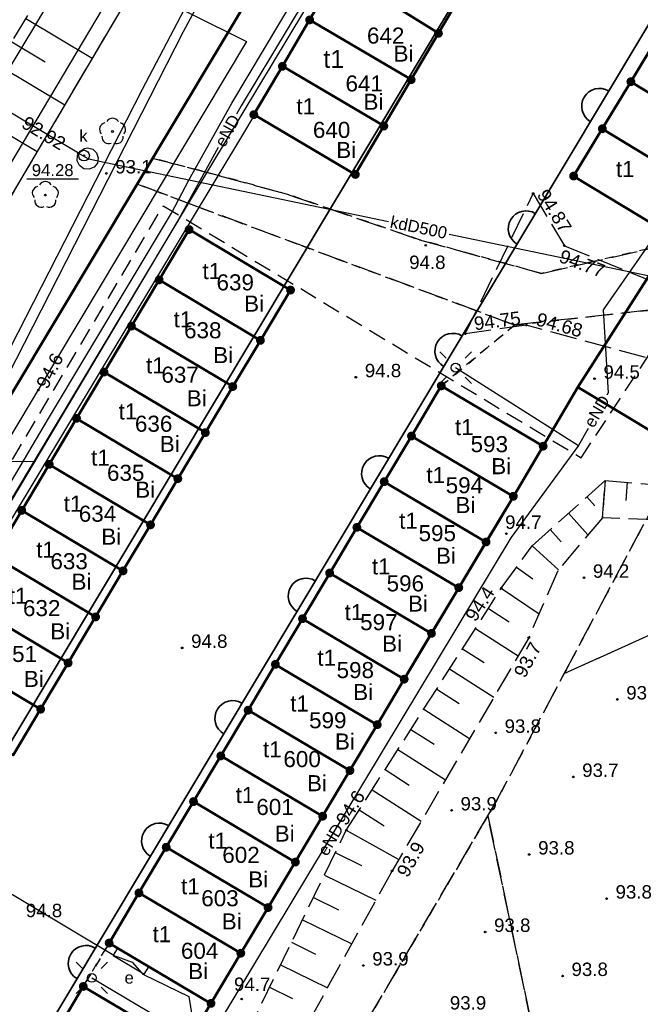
# Model space of a CAD drawing. Extents: x 7487549 to 7487844, y 5781020 to 5781260.
# Tile 9 of 13: x 7487652 to 7487686, y 5781170 to 5781225. Entities that reach past the tile are written whole.
import ezdxf

# ---------------------------------------------------------------- set-up
doc = ezdxf.new("R2010")
doc.units = 0
doc.header["$MEASUREMENT"] = 0
for name, pattern in [('4001', [0]), ('4002', [2, 1, -1]), ('4003', [3, 2, -1]), ('4004', [4, 3, -1]), ('4010', [5, 3, -2]), ('4216', [0]), ('4511', [4, 3, -1]), ('4721', [0]), ('4751', [0]), ('4761', [0]), ('4764', [3, 2, -1])]:
    doc.linetypes.add(name, pattern=pattern)
doc.layers.get('0').update_dxf_attribs({"linetype": 'CONTINUOUS'})
doc.layers.add('! strefy mpzp', color=150, linetype='CONTINUOUS', lineweight=50)
for name, color, linetype in [('1246', 7, 'CONTINUOUS'), ('1361', 7, 'CONTINUOUS'), ('1363', 250, 'CONTINUOUS'), ('1422', 104, 'CONTINUOUS'), ('1723', 14, 'CONTINUOUS'), ('1726', 14, 'CONTINUOUS'), ('1811', 7, 'CONTINUOUS'), ('1812', 7, 'CONTINUOUS'), ('4511', 7, 'CONTINUOUS'), ('4721', 14, 'CONTINUOUS'), ('4751', 40, 'CONTINUOUS'), ('4761', 1, 'CONTINUOUS'), ('4764', 1, 'CONTINUOUS'), ('5214', 130, 'CONTINUOUS'), ('5216', 7, 'CONTINUOUS'), ('5220', 82, 'CONTINUOUS'), ('5230', 104, 'CONTINUOUS'), ('5310', 7, 'CONTINUOUS'), ('5515', 7, 'CONTINUOUS'), ('5722', 14, 'CONTINUOUS'), ('5763', 1, 'CONTINUOUS'), ('5852', 8, 'CONTINUOUS'), ('6216', 7, 'CONTINUOUS'), ('6230', 7, 'CONTINUOUS'), ('6302', 7, 'CONTINUOUS'), ('6720', 7, 'CONTINUOUS'), ('6721', 7, 'CONTINUOUS'), ('6760', 7, 'CONTINUOUS'), ('6761', 7, 'CONTINUOUS'), ('6801', 7, 'CONTINUOUS'), ('6802', 7, 'CONTINUOUS'), ('Nieprzekraczalna linia zabudowy', 7, 'CONTINUOUS')]:
    doc.layers.add(name, color=color, linetype=linetype)
doc.styles.get("Standard").update_dxf_attribs({"font": 'arial.ttf'})
doc.linetypes.add('3117-500', pattern='A,2.5,0,[3,ksztalty.shx,S=1,R=-90,X=0,Y=0],2.5', length=5)

# ---------------------------------------------------------------- blocks, each defined once
blk = doc.blocks.new('1363')
at = {"layer": '1363', "color": 250, "linetype": 'Continuous'}
for p, q in [((-1.06, 1.06), (-1.77, 1.77)), ((1.06, 1.06), (1.77, 1.77)), ((-1.06, -1.06), (-1.77, -1.77)), ((1.06, -1.06), (1.77, -1.77))]:
    blk.add_line(p, q, dxfattribs=at)
blk.add_circle((0, 0), 0.5, dxfattribs=at)
blk = doc.blocks.new('1361')
at = {"layer": '1361', "color": 7, "linetype": 'Continuous'}
blk.add_circle((0, 0), 0.5, dxfattribs=at)
blk = doc.blocks.new('1726')
at = {"layer": '1726', "color": 36, "linetype": 'Continuous', "true_color": 0x803300}
blk.add_circle((0, 0), 0.09, dxfattribs=at)
blk = doc.blocks.new('1812')
at = {"layer": '1812', "color": 7, "linetype": 'Continuous'}
blk.add_circle((0, 0), 0.09, dxfattribs=at)
blk = doc.blocks.new('1422')
at = {"layer": '1422', "color": 96, "linetype": 'Continuous', "true_color": 0x008000}
blk.add_circle((0, 0), 0.1, dxfattribs=at)
for centre, start, end in [((0, 0.75), 30.19, 149.77), ((-0.71, 0.23), 102.5, 221.75), ((0.71, 0.23), 318.3, 77.49), ((-0.44, -0.61), 174.33, 293.45), ((0.44, -0.61), 246.24, 5.74)]:
    blk.add_arc(centre, 0.75, start, end, dxfattribs=at)
blk = doc.blocks.new('1246')
at = {"linetype": 'Continuous', "true_color": 0xfeffff}
h = blk.add_hatch(color=7, dxfattribs=at)
h.dxf.hatch_style = 1
h.paths.add_polyline_path([(-0.25, 0, 1), (0.25, 0, 1)])
at = {"linetype": 'Continuous', "lineweight": 0}
h = blk.add_hatch(color=0, dxfattribs=at)
edge = h.paths.add_edge_path()
edge.add_arc((0, 0), 0.045, 0, 360)
blk = doc.blocks.new('1811')
at = {"layer": '1811', "color": 7, "linetype": 'Continuous'}
blk.add_circle((0, 0), 0.09, dxfattribs=at)
blk = doc.blocks.new('*U341')
at = {"layer": 'Nieprzekraczalna linia zabudowy', "color": 150, "lineweight": 35}
blk.add_arc((2.404, 0), 1, 0, 180, dxfattribs=at)
blk = doc.blocks.new('*U342')
at = {"layer": '! strefy mpzp', "color": 0, "linetype": 'ByBlock', "lineweight": -2, "transparency": 16777216, "rotation": 59.06851065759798}
for p in [(7487682.874, 5781217.838), (7487678.762, 5781210.975), (7487674.65, 5781204.113), (7487670.538, 5781197.251), (7487666.426, 5781190.388), (7487662.314, 5781183.526), (7487658.202, 5781176.664), (7487654.09, 5781169.802)]:
    blk.add_blockref('*U341', p, dxfattribs=at)

msp = doc.modelspace()

# ---------------------------------------------------------------- linework, layer by layer
at = {"layer": '! strefy mpzp'}
for points in [[(7487686.301, 5781040.558), (7487683.08, 5781042.41), (7487658.82, 5781056.35), (7487655.97, 5781057.99), (7487652.99, 5781059.7), (7487651.02, 5781060.84), (7487606.7, 5781086.33), (7487596.478, 5781092.208), (7487590.35, 5781095.73), (7487587.4, 5781097.42), (7487667.23, 5781230.64), (7487679.81, 5781251.643)], [(7487756.019, 5781170.121), (7487754.563, 5781177.559), (7487733.658, 5781194.276), (7487719.525, 5781202.977), (7487689.769, 5781200.033), (7487682.886, 5781204.158), (7487688.28, 5781212.584)], [(7487660.88, 5781167.189), (7487662.329, 5781169.619), (7487663.999, 5781172.428), (7487665.529, 5781174.988), (7487667.057, 5781177.539), (7487668.587, 5781180.109), (7487670.116, 5781182.669), (7487671.645, 5781185.239), (7487673.16, 5781187.79), (7487674.69, 5781190.36), (7487676.223, 5781192.918), (7487677.75, 5781195.48), (7487679.282, 5781198.038), (7487680.951, 5781200.848), (7487682.886, 5781204.158)]]:
    msp.add_lwpolyline(points, dxfattribs=at)
at = {"linetype": 'Continuous', "lineweight": 18, "ltscale": 0.5}
msp.add_lwpolyline([(7487647.5, 5781200), (7487650, 5781200), (7487652.5, 5781200)], dxfattribs=at)
at = {"layer": '1723', "color": 36, "linetype": 'Continuous', "true_color": 0x803300}
msp.add_circle((7487655.212, 5781217.134), 0.3, dxfattribs=at)
at = {"layer": '4511', "color": 7, "linetype": '4511', "ltscale": 0.5}
msp.add_lwpolyline([(7487690.545, 5781204.763), (7487680.005, 5781207.635), (7487676.587, 5781207.145), (7487680.394, 5781215.013), (7487682.141, 5781212.084), (7487688.392, 5781209.549)], dxfattribs=at)
at = {"layer": '4721', "color": 36, "linetype": '4721', "true_color": 0x803300}
for points in [[(7487655.412, 5781216.964), (7487654.912, 5781217.26), (7487654.893, 5781217.272), (7487646.183, 5781222.464)], [(7487655.412, 5781216.964), (7487655.981, 5781216.845), (7487672.285, 5781213.442)], [(7487675.673, 5781212.735), (7487688.889, 5781209.977), (7487703.536, 5781213.338)]]:
    msp.add_lwpolyline(points, dxfattribs=at)
at = {"layer": '4751', "color": 30, "linetype": '4751', "true_color": 0xff9100}
for points in [[(7487562.711, 5781072.775), (7487579.318, 5781099.625), (7487588.965, 5781113.316), (7487610.277, 5781148.081), (7487631.831, 5781186.04), (7487651.053, 5781216.604), (7487668.994, 5781246.81), (7487672.033, 5781251.772)], [(7487583.267, 5781083.903), (7487600.972, 5781115.056), (7487614.96, 5781138.247), (7487621.2, 5781148.481), (7487626.874, 5781157.683), (7487634.151, 5781169.722), (7487641.306, 5781181.443), (7487662.373, 5781216.628), (7487673.625, 5781235.315), (7487678.867, 5781244.046), (7487683.31, 5781251.585)], [(7487590.392, 5781095.702), (7487594.927, 5781103.439), (7487604.733, 5781119.482), (7487627.917, 5781158.174), (7487644.366, 5781185.497), (7487664.341, 5781218.674), (7487664.776, 5781219.407)]]:
    msp.add_lwpolyline(points, dxfattribs=at)
at = {"layer": '4761', "color": 1, "linetype": '4761'}
for points in [[(7487585.339, 5781111.651), (7487601.955, 5781139.376), (7487624.317, 5781178.347), (7487624.811, 5781178.377), (7487625.229, 5781178.642), (7487625.39, 5781178.87), (7487625.5, 5781179.352), (7487625.364, 5781179.828), (7487625.285, 5781179.943), (7487637.495, 5781199.739), (7487648.846, 5781218.426), (7487662.086, 5781240.401), (7487668.905, 5781251.823)], [(7487620.889, 5781150.546), (7487623.974, 5781155.568), (7487632.464, 5781169.654), (7487635.52, 5781174.907), (7487636.765, 5781177.356), (7487644.49, 5781192.133), (7487649.045, 5781201.133), (7487660.786, 5781224.084), (7487663.728, 5781229.56), (7487667.704, 5781236.905), (7487675.539, 5781251.714)], [(7487625.651, 5781156.646), (7487628.085, 5781160.65), (7487641.001, 5781181.743), (7487653.229, 5781202.392), (7487660.116, 5781213.909), (7487661.079, 5781215.752), (7487663.495, 5781220.076), (7487667.169, 5781226.215), (7487671.271, 5781233.077), (7487671.484, 5781233.234), (7487676.361, 5781241.484), (7487676.5, 5781241.605), (7487682.44, 5781251.599)], [(7487669.383, 5781241.205), (7487662.372, 5781228.299), (7487658.477, 5781220.849), (7487645.397, 5781195.287), (7487634.052, 5781173.219), (7487625.55, 5781159.259), (7487616.625, 5781144.537), (7487611.387, 5781136.003), (7487606.912, 5781128.629), (7487600.642, 5781117.84)], [(7487676.644, 5781240.912), (7487670.283, 5781230.333), (7487664.012, 5781219.921), (7487663.757, 5781219.458)], [(7487662.729, 5781217.593), (7487660.507, 5781213.563), (7487641.44, 5781181.524), (7487645.925, 5781178.82), (7487645.961, 5781178.798), (7487646.785, 5781178.502), (7487647.498, 5781177.943), (7487647.566, 5781177.89), (7487656.874, 5781172.321), (7487656.923, 5781172.292), (7487657.052, 5781172.245), (7487657.916, 5781171.933), (7487658.457, 5781171.314), (7487658.508, 5781171.256), (7487658.546, 5781171.238), (7487661.085, 5781170.01), (7487661.635, 5781166.651)], [(7487687.495, 5781213.059), (7487684.322, 5781208.487), (7487684.594, 5781203.834), (7487684.518, 5781203.7)], [(7487676.038, 5781205.251), (7487682.932, 5781200.893)], [(7487683.471, 5781201.846), (7487682.932, 5781200.893), (7487679.145, 5781195.713), (7487661.635, 5781166.651), (7487647.579, 5781142.994), (7487646.364, 5781140.951), (7487630.318, 5781114.151), (7487625.244, 5781105.494)], [(7487655.647, 5781171.049), (7487662.011, 5781167.27)]]:
    msp.add_lwpolyline(points, dxfattribs=at)
at = {"layer": '4764', "color": 1, "linetype": '4764', "ltscale": 0.5}
msp.add_lwpolyline([(7487627.974, 5781161.676), (7487640.49, 5781182.051), (7487646.598, 5781192.37), (7487659.652, 5781214.325), (7487683.081, 5781200.198), (7487688.299, 5781208.117), (7487688.548, 5781212.457), (7487691.118, 5781214.237), (7487693.207, 5781217.727), (7487700.504, 5781230.166), (7487703.672, 5781235.046), (7487703.962, 5781236.036), (7487704.672, 5781237.186), (7487705.831, 5781238.376), (7487707.331, 5781240.676), (7487708.57, 5781243.356), (7487713.339, 5781251.088)], dxfattribs=at)
at = {"layer": '5214', "color": 7, "linetype": '4010', "lineweight": 35, "ltscale": 0.5}
for points in [[(7487679.81, 5781251.643), (7487667.23, 5781230.64), (7487587.4, 5781097.42), (7487569.383, 5781067.434)], [(7487569.383, 5781067.434), (7487587.4, 5781097.42), (7487667.23, 5781230.64), (7487679.81, 5781251.643)]]:
    msp.add_lwpolyline(points, dxfattribs=at)
at = {"layer": '5216', "color": 7, "linetype": '4216'}
for points in [[(7487764.501, 5781247.902), (7487714.69, 5781161.49), (7487712.48, 5781162.76), (7487652.99, 5781059.7), (7487651.02, 5781060.84), (7487606.7, 5781086.33), (7487596.48, 5781092.21), (7487590.35, 5781095.73), (7487587.4, 5781097.42), (7487667.23, 5781230.64), (7487679.81, 5781251.643)], [(7487679.81, 5781251.643), (7487667.23, 5781230.64), (7487587.4, 5781097.42)], [(7487676.61, 5781226.58), (7487675.08, 5781223.99), (7487669.48, 5781227.49), (7487671.01, 5781230.08), (7487676.61, 5781226.58)], [(7487675.08, 5781223.99), (7487673.55, 5781221.39), (7487667.86, 5781224.74), (7487669.48, 5781227.49), (7487675.08, 5781223.99)], [(7487673.55, 5781221.39), (7487672.02, 5781218.79), (7487666.33, 5781222.14), (7487667.86, 5781224.74), (7487673.55, 5781221.39)], [(7487687.43, 5781223.85), (7487685.87, 5781221.28), (7487684.27, 5781218.64), (7487682.66, 5781215.99), (7487688.31, 5781212.57)], [(7487693.07, 5781220.43), (7487691.52, 5781217.86), (7487685.87, 5781221.28), (7487687.43, 5781223.85), (7487693.07, 5781220.43)], [(7487672.02, 5781218.79), (7487670.42, 5781216.08), (7487664.73, 5781219.43), (7487666.33, 5781222.14), (7487672.02, 5781218.79)], [(7487691.52, 5781217.86), (7487689.91, 5781215.22), (7487684.27, 5781218.64), (7487685.87, 5781221.28), (7487691.52, 5781217.86)], [(7487689.91, 5781215.22), (7487688.31, 5781212.57), (7487682.66, 5781215.99), (7487684.27, 5781218.64), (7487689.91, 5781215.22)], [(7487666.79, 5781209.6), (7487665.1, 5781206.78), (7487659.42, 5781210.17), (7487661.1, 5781212.99), (7487666.79, 5781209.6)], [(7487665.1, 5781206.78), (7487663.55, 5781204.19), (7487657.87, 5781207.58), (7487659.42, 5781210.17), (7487665.1, 5781206.78)], [(7487663.55, 5781204.19), (7487662.01, 5781201.61), (7487656.33, 5781205), (7487657.87, 5781207.58), (7487663.55, 5781204.19)], [(7487662.01, 5781201.61), (7487660.47, 5781199.03), (7487654.79, 5781202.41), (7487656.33, 5781205), (7487662.01, 5781201.61)], [(7487680.95, 5781200.85), (7487679.28, 5781198.04), (7487673.57, 5781201.42), (7487675.24, 5781204.23), (7487680.95, 5781200.85)], [(7487660.47, 5781199.03), (7487658.94, 5781196.44), (7487653.26, 5781199.83), (7487654.79, 5781202.41), (7487660.47, 5781199.03)], [(7487679.28, 5781198.04), (7487677.75, 5781195.48), (7487672.04, 5781198.86), (7487673.57, 5781201.42), (7487679.28, 5781198.04)], [(7487658.94, 5781196.44), (7487657.4, 5781193.86), (7487651.72, 5781197.25), (7487653.26, 5781199.83), (7487658.94, 5781196.44)], [(7487677.75, 5781195.48), (7487676.22, 5781192.92), (7487670.51, 5781196.3), (7487672.04, 5781198.86), (7487677.75, 5781195.48)], [(7487655.86, 5781191.28), (7487650.18, 5781194.66), (7487651.72, 5781197.25), (7487657.4, 5781193.86), (7487655.86, 5781191.28)], [(7487676.22, 5781192.92), (7487674.69, 5781190.36), (7487668.98, 5781193.74), (7487670.51, 5781196.3), (7487676.22, 5781192.92)], [(7487655.86, 5781191.28), (7487654.32, 5781188.7), (7487648.64, 5781192.08), (7487650.18, 5781194.66), (7487655.86, 5781191.28)], [(7487674.69, 5781190.36), (7487673.16, 5781187.79), (7487667.46, 5781191.18), (7487668.98, 5781193.74), (7487674.69, 5781190.36)], [(7487654.32, 5781188.7), (7487652.78, 5781186.11), (7487647.1, 5781189.49), (7487648.64, 5781192.08), (7487654.32, 5781188.7)], [(7487673.16, 5781187.79), (7487671.65, 5781185.24), (7487665.94, 5781188.62), (7487667.46, 5781191.18), (7487673.16, 5781187.79)], [(7487652.78, 5781186.11), (7487651.24, 5781183.53), (7487645.56, 5781186.91), (7487647.1, 5781189.49), (7487652.78, 5781186.11)], [(7487671.65, 5781185.24), (7487670.12, 5781182.67), (7487664.41, 5781186.05), (7487665.94, 5781188.62), (7487671.65, 5781185.24)], [(7487670.12, 5781182.67), (7487668.59, 5781180.11), (7487662.88, 5781183.49), (7487664.41, 5781186.05), (7487670.12, 5781182.67)], [(7487668.59, 5781180.11), (7487667.06, 5781177.54), (7487661.35, 5781180.93), (7487662.88, 5781183.49), (7487668.59, 5781180.11)], [(7487667.06, 5781177.54), (7487665.53, 5781174.99), (7487659.82, 5781178.37), (7487661.35, 5781180.93), (7487667.06, 5781177.54)], [(7487665.53, 5781174.99), (7487664, 5781172.43), (7487658.29, 5781175.81), (7487659.82, 5781178.37), (7487665.53, 5781174.99)], [(7487664, 5781172.43), (7487662.33, 5781169.62), (7487656.62, 5781173), (7487658.29, 5781175.81), (7487664, 5781172.43)], [(7487660.88, 5781167.19), (7487659.24, 5781164.44), (7487653.53, 5781167.82), (7487655.17, 5781170.57), (7487660.88, 5781167.19)]]:
    msp.add_lwpolyline(points, dxfattribs=at)
at = {"layer": '5220', "color": 96, "linetype": '4004', "ltscale": 0.5, "true_color": 0x008000}
for points in [[(7487688.86, 5781208.69), (7487679.35, 5781207.64), (7487661.78, 5781214.19), (7487658.18, 5781215.55), (7487659.05, 5781216.99), (7487662.81, 5781216.01), (7487666.7, 5781214.94), (7487674.02, 5781212.42), (7487680.86, 5781210.53), (7487688.79, 5781212.35)], [(7487763.28, 5781182.84), (7487716.91, 5781203.79), (7487682.13, 5781188.1), (7487689.31, 5781201.57), (7487694.25, 5781204.2), (7487725.37, 5781210.61), (7487737.15, 5781212.77), (7487743.95, 5781212.19), (7487757.51, 5781211.01), (7487778.65, 5781209.76), (7487763.28, 5781182.84)], [(7487737.05, 5781136.9), (7487718.6, 5781104.61), (7487690.64, 5781118.05), (7487709.92, 5781151.43), (7487709.14, 5781151.85), (7487714.69, 5781161.49), (7487712.48, 5781162.76), (7487689.76, 5781123.41), (7487677.85, 5781180.13), (7487678.23, 5781180.76), (7487682.13, 5781188.1), (7487716.91, 5781203.79), (7487763.28, 5781182.84), (7487737.05, 5781136.9)], [(7487689.76, 5781123.41), (7487671.81, 5781092.3), (7487647.96, 5781129.34), (7487653.92, 5781139.47), (7487677.85, 5781180.13), (7487689.76, 5781123.41)]]:
    msp.add_lwpolyline(points, dxfattribs=at)
at = {"layer": '5230', "color": 104, "linetype": '4002', "ltscale": 0.5}
for points in [[(7487679.81, 5781251.643), (7487667.23, 5781230.64), (7487659.05, 5781216.99), (7487658.18, 5781215.55), (7487587.4, 5781097.42), (7487569.383, 5781067.434)], [(7487688.79, 5781212.35), (7487680.86, 5781210.53), (7487674.02, 5781212.42), (7487666.7, 5781214.94), (7487662.81, 5781216.01), (7487659.05, 5781216.99), (7487667.23, 5781230.64), (7487679.81, 5781251.643)], [(7487681.19, 5781234.37), (7487679.66, 5781231.77), (7487678.13, 5781229.17), (7487676.61, 5781226.58), (7487675.08, 5781223.99), (7487673.55, 5781221.39), (7487672.02, 5781218.79), (7487670.42, 5781216.08), (7487664.73, 5781219.43), (7487666.33, 5781222.14), (7487667.86, 5781224.74), (7487669.48, 5781227.49), (7487671.01, 5781230.08), (7487672.54, 5781232.68), (7487674.06, 5781235.27), (7487675.59, 5781237.87), (7487677.11, 5781240.47), (7487678.64, 5781243.06), (7487680.17, 5781245.65), (7487681.6, 5781248.09), (7487683.13, 5781250.69), (7487683.655, 5781251.579)], [(7487771.544, 5781242.846), (7487738.22, 5781219.2), (7487736.78, 5781218.72), (7487719.63, 5781213.06), (7487707.23, 5781210.38), (7487703.78, 5781211.19), (7487688.86, 5781208.69), (7487679.35, 5781207.64), (7487661.78, 5781214.19), (7487658.18, 5781215.55), (7487659.05, 5781216.99), (7487662.81, 5781216.01), (7487666.7, 5781214.94), (7487674.02, 5781212.42), (7487680.86, 5781210.53), (7487688.79, 5781212.35), (7487703.28, 5781215.14), (7487723.8, 5781220.45), (7487732.94, 5781223.09), (7487739.35, 5781226.45), (7487766.739, 5781246.345)], [(7487688.31, 5781212.57), (7487682.66, 5781215.99), (7487684.27, 5781218.64), (7487685.87, 5781221.28), (7487687.43, 5781223.85)], [(7487687.43, 5781223.85), (7487685.87, 5781221.28), (7487684.27, 5781218.64), (7487682.66, 5781215.99), (7487688.31, 5781212.57)], [(7487679.35, 5781207.64), (7487688.86, 5781208.69), (7487693.71, 5781209.09), (7487708.06, 5781210.21), (7487737.07, 5781215.84), (7487747.12, 5781214.89)], [(7487587.4, 5781097.42), (7487658.18, 5781215.55), (7487658.18, 5781215.55), (7487661.78, 5781214.19), (7487679.35, 5781207.64), (7487675.24, 5781204.23), (7487673.57, 5781201.42), (7487672.04, 5781198.86), (7487670.51, 5781196.3), (7487668.98, 5781193.74), (7487667.46, 5781191.18), (7487665.94, 5781188.62), (7487664.41, 5781186.05), (7487662.88, 5781183.49), (7487661.35, 5781180.93), (7487659.82, 5781178.37), (7487658.29, 5781175.81), (7487656.62, 5781173), (7487655.17, 5781170.57), (7487653.53, 5781167.82)], [(7487650.18, 5781194.66), (7487651.72, 5781197.25), (7487653.26, 5781199.83), (7487654.79, 5781202.41), (7487656.33, 5781205), (7487657.87, 5781207.58), (7487659.42, 5781210.17), (7487661.1, 5781212.99), (7487666.79, 5781209.6), (7487665.1, 5781206.78), (7487663.55, 5781204.19), (7487662.01, 5781201.61), (7487660.47, 5781199.03), (7487658.94, 5781196.44), (7487657.4, 5781193.86)], [(7487651.24, 5781183.53), (7487652.78, 5781186.11), (7487654.32, 5781188.7), (7487655.86, 5781191.28), (7487657.4, 5781193.86), (7487658.94, 5781196.44), (7487660.47, 5781199.03), (7487662.01, 5781201.61), (7487663.55, 5781204.19), (7487665.1, 5781206.78), (7487666.79, 5781209.6), (7487661.1, 5781212.99), (7487661.1, 5781212.99), (7487659.42, 5781210.17), (7487657.87, 5781207.58), (7487656.33, 5781205), (7487654.79, 5781202.41), (7487653.26, 5781199.83), (7487651.72, 5781197.25), (7487650.18, 5781194.66)], [(7487653.92, 5781139.47), (7487677.85, 5781180.13), (7487678.23, 5781180.76), (7487682.13, 5781188.1), (7487689.31, 5781201.57), (7487694.25, 5781204.2), (7487725.37, 5781210.61), (7487737.15, 5781212.77), (7487743.95, 5781212.19)], [(7487743.95, 5781212.19), (7487737.15, 5781212.77), (7487725.37, 5781210.61), (7487694.25, 5781204.2), (7487689.31, 5781201.57), (7487682.13, 5781188.1), (7487678.23, 5781180.76), (7487677.85, 5781180.13), (7487653.92, 5781139.47)], [(7487660.88, 5781167.19), (7487655.17, 5781170.57), (7487656.62, 5781173), (7487662.33, 5781169.62), (7487664, 5781172.43), (7487665.53, 5781174.99), (7487667.06, 5781177.54), (7487668.59, 5781180.11), (7487670.12, 5781182.67), (7487671.65, 5781185.24), (7487673.16, 5781187.79), (7487674.69, 5781190.36), (7487676.22, 5781192.92), (7487677.75, 5781195.48), (7487679.28, 5781198.04), (7487680.95, 5781200.85), (7487675.24, 5781204.23), (7487679.35, 5781207.64)], [(7487671.65, 5781185.24), (7487670.12, 5781182.67), (7487668.59, 5781180.11), (7487667.06, 5781177.54), (7487665.53, 5781174.99), (7487664, 5781172.43), (7487662.33, 5781169.62), (7487656.62, 5781173), (7487658.29, 5781175.81), (7487659.82, 5781178.37), (7487661.35, 5781180.93), (7487662.88, 5781183.49), (7487664.41, 5781186.05), (7487665.94, 5781188.62), (7487667.46, 5781191.18), (7487668.98, 5781193.74), (7487670.51, 5781196.3), (7487672.04, 5781198.86), (7487673.57, 5781201.42), (7487675.24, 5781204.23), (7487680.95, 5781200.85), (7487679.28, 5781198.04), (7487677.75, 5781195.48), (7487676.22, 5781192.92), (7487674.69, 5781190.36), (7487673.16, 5781187.79), (7487671.65, 5781185.24)], [(7487657.4, 5781193.86), (7487655.86, 5781191.28), (7487654.32, 5781188.7), (7487652.78, 5781186.11), (7487651.24, 5781183.53)], [(7487654.63, 5781156.71), (7487653.09, 5781154.14), (7487651.55, 5781151.56), (7487650.02, 5781148.98), (7487648.48, 5781146.41), (7487646.84, 5781143.66), (7487641.13, 5781147.04), (7487642.77, 5781149.79), (7487644.31, 5781152.36), (7487645.84, 5781154.94), (7487647.38, 5781157.52), (7487648.92, 5781160.09), (7487650.46, 5781162.67), (7487651.99, 5781165.25), (7487653.53, 5781167.82), (7487655.17, 5781170.57), (7487660.88, 5781167.19), (7487659.24, 5781164.44), (7487657.7, 5781161.87), (7487656.17, 5781159.29), (7487654.63, 5781156.71)]]:
    msp.add_lwpolyline(points, dxfattribs=at)
at = {"layer": '5310', "color": 7, "linetype": '4001', "lineweight": 50}
for points in [[(7487676.607, 5781226.584), (7487675.078, 5781223.994), (7487669.478, 5781227.493), (7487671.007, 5781230.083), (7487676.607, 5781226.584)], [(7487675.078, 5781223.994), (7487673.549, 5781221.394), (7487667.859, 5781224.743), (7487669.478, 5781227.493), (7487675.078, 5781223.994)], [(7487673.549, 5781221.394), (7487672.019, 5781218.795), (7487666.329, 5781222.144), (7487667.859, 5781224.743), (7487673.549, 5781221.394)], [(7487693.066, 5781220.426), (7487691.517, 5781217.856), (7487685.867, 5781221.275), (7487687.426, 5781223.845), (7487693.066, 5781220.426)], [(7487672.019, 5781218.795), (7487670.42, 5781216.085), (7487664.73, 5781219.434), (7487666.329, 5781222.144), (7487672.019, 5781218.795)], [(7487691.517, 5781217.856), (7487689.908, 5781215.216), (7487684.268, 5781218.635), (7487685.867, 5781221.275), (7487691.517, 5781217.856)], [(7487689.908, 5781215.216), (7487688.308, 5781212.567), (7487682.658, 5781215.986), (7487684.268, 5781218.635), (7487689.908, 5781215.216)], [(7487666.792, 5781209.596), (7487665.103, 5781206.777), (7487659.423, 5781210.166), (7487661.102, 5781212.985), (7487666.792, 5781209.596)], [(7487665.103, 5781206.777), (7487663.553, 5781204.187), (7487657.873, 5781207.577), (7487659.423, 5781210.166), (7487665.103, 5781206.777)], [(7487663.553, 5781204.187), (7487662.014, 5781201.608), (7487656.334, 5781204.997), (7487657.873, 5781207.577), (7487663.553, 5781204.187)], [(7487662.014, 5781201.608), (7487660.475, 5781199.028), (7487654.795, 5781202.408), (7487656.334, 5781204.997), (7487662.014, 5781201.608)], [(7487680.951, 5781200.848), (7487679.282, 5781198.038), (7487673.572, 5781201.417), (7487675.242, 5781204.227), (7487680.951, 5781200.848)], [(7487660.475, 5781199.028), (7487658.935, 5781196.439), (7487653.256, 5781199.829), (7487654.795, 5781202.408), (7487660.475, 5781199.028)], [(7487679.282, 5781198.038), (7487677.753, 5781195.478), (7487672.043, 5781198.858), (7487673.572, 5781201.417), (7487679.282, 5781198.038)], [(7487658.935, 5781196.439), (7487657.396, 5781193.859), (7487651.716, 5781197.249), (7487653.256, 5781199.829), (7487658.935, 5781196.439)], [(7487677.753, 5781195.478), (7487676.223, 5781192.918), (7487670.514, 5781196.298), (7487672.043, 5781198.858), (7487677.753, 5781195.478)], [(7487657.396, 5781193.859), (7487655.857, 5781191.28), (7487650.177, 5781194.66), (7487651.716, 5781197.249), (7487657.396, 5781193.859)], [(7487676.223, 5781192.918), (7487674.694, 5781190.359), (7487668.984, 5781193.738), (7487670.514, 5781196.298), (7487676.223, 5781192.918)], [(7487655.857, 5781191.28), (7487654.317, 5781188.7), (7487648.638, 5781192.08), (7487650.177, 5781194.66), (7487655.857, 5781191.28)], [(7487674.694, 5781190.359), (7487673.165, 5781187.789), (7487667.455, 5781191.179), (7487668.984, 5781193.738), (7487674.694, 5781190.359)], [(7487654.317, 5781188.7), (7487652.778, 5781186.11), (7487647.098, 5781189.491), (7487648.638, 5781192.08), (7487654.317, 5781188.7)], [(7487673.165, 5781187.789), (7487671.645, 5781185.239), (7487665.936, 5781188.619), (7487667.455, 5781191.179), (7487673.165, 5781187.789)], [(7487652.778, 5781186.11), (7487651.239, 5781183.53), (7487645.559, 5781186.911), (7487647.098, 5781189.491), (7487652.778, 5781186.11)], [(7487671.645, 5781185.239), (7487670.116, 5781182.669), (7487664.406, 5781186.049), (7487665.936, 5781188.619), (7487671.645, 5781185.239)], [(7487670.116, 5781182.669), (7487668.587, 5781180.109), (7487662.877, 5781183.489), (7487664.406, 5781186.049), (7487670.116, 5781182.669)], [(7487668.587, 5781180.109), (7487667.057, 5781177.539), (7487661.348, 5781180.93), (7487662.877, 5781183.489), (7487668.587, 5781180.109)], [(7487667.057, 5781177.539), (7487665.528, 5781174.989), (7487659.818, 5781178.37), (7487661.348, 5781180.93), (7487667.057, 5781177.539)], [(7487665.528, 5781174.989), (7487663.998, 5781172.429), (7487658.289, 5781175.81), (7487659.818, 5781178.37), (7487665.528, 5781174.989)], [(7487663.998, 5781172.429), (7487662.329, 5781169.619), (7487656.619, 5781173), (7487658.289, 5781175.81), (7487663.998, 5781172.429)], [(7487660.88, 5781167.189), (7487659.24, 5781164.439), (7487653.531, 5781167.819), (7487655.17, 5781170.57), (7487660.88, 5781167.189)]]:
    msp.add_lwpolyline(points, dxfattribs=at)
at = {"layer": '5515', "color": 7, "linetype": '4001'}
msp.add_lwpolyline([(7487562.622, 5781072.87), (7487570.837, 5781085.616), (7487582.827, 5781104.13), (7487597.687, 5781128.523), (7487628.264, 5781176.212), (7487658.07, 5781226.659), (7487664.323, 5781223.527), (7487647.723, 5781195.827), (7487631.694, 5781169.216), (7487600.29, 5781119.431), (7487567.77, 5781068.586)], dxfattribs=at)
at = {"layer": '5722', "color": 36, "linetype": '4003', "true_color": 0x803300}
msp.add_lwpolyline([(7487655.412, 5781217.564), (7487655.7, 5781217.491), (7487655.917, 5781217.288), (7487656.01, 5781217.006), (7487655.958, 5781216.714), (7487655.771, 5781216.483), (7487655.497, 5781216.37), (7487655.202, 5781216.402), (7487654.958, 5781216.572), (7487654.825, 5781216.838), (7487654.837, 5781217.134), (7487654.989, 5781217.389), (7487655.244, 5781217.54), (7487655.412, 5781217.564)], dxfattribs=at)
at = {"layer": '5763', "color": 1, "linetype": '4001'}
msp.add_lwpolyline([(7487658.823, 5781171.677), (7487658.563, 5781171.25), (7487656.853, 5781172.287), (7487657.11, 5781172.709), (7487658.823, 5781171.677)], dxfattribs=at)
at = {"layer": '5852', "color": 7, "linetype": '4001'}
for p, q in [((7487651.947, 5781224.813), (7487655.668, 5781222.588)), ((7487651.169, 5781223.511), (7487653.033, 5781222.397)), ((7487650.391, 5781222.209), (7487654.127, 5781219.976)), ((7487648.835, 5781219.606), (7487652.585, 5781217.364)), ((7487685.658, 5781198.825), (7487685.58, 5781197.806)), ((7487683.404, 5781198.004), (7487683.844, 5781197.511)), ((7487682.378, 5781197.089), (7487683.462, 5781195.874)), ((7487681.352, 5781196.174), (7487681.959, 5781195.494)), ((7487680.326, 5781195.258), (7487681.808, 5781193.918)), ((7487679.466, 5781194.073), (7487680.375, 5781193.413)), ((7487678.605, 5781192.889), (7487680.72, 5781191.445)), ((7487677.881, 5781191.759), (7487679.046, 5781191.012)), ((7487677.157, 5781190.629), (7487679.548, 5781189.096)), ((7487676.432, 5781189.499), (7487677.65, 5781188.718)), ((7487675.708, 5781188.369), (7487678.189, 5781186.779)), ((7487674.984, 5781187.239), (7487676.247, 5781186.429)), ((7487674.26, 5781186.109), (7487676.83, 5781184.461)), ((7487673.535, 5781184.979), (7487674.843, 5781184.141)), ((7487672.811, 5781183.849), (7487675.472, 5781182.144)), ((7487672.087, 5781182.719), (7487673.44, 5781181.852)), ((7487671.362, 5781181.589), (7487674.113, 5781179.826)), ((7487670.638, 5781180.459), (7487672.036, 5781179.563)), ((7487669.914, 5781179.329), (7487672.853, 5781177.677)), ((7487669.3, 5781178.072), (7487670.776, 5781177.351)), ((7487668.686, 5781176.814), (7487671.574, 5781175.404)), ((7487668.072, 5781175.557), (7487669.484, 5781174.867)), ((7487667.458, 5781174.3), (7487670.217, 5781172.952)), ((7487666.844, 5781173.042), (7487668.191, 5781172.384)), ((7487666.229, 5781171.785), (7487668.86, 5781170.5)), ((7487665.615, 5781170.528), (7487666.898, 5781169.901))]:
    msp.add_line(p, q, dxfattribs=at)
at = {"layer": '5852', "color": 7, "linetype": '4004', "ltscale": 0.5}
for points in [[(7487561.64, 5781073.921), (7487566.023, 5781081.18), (7487583.536, 5781109), (7487591.836, 5781123.159), (7487622.81, 5781175.598), (7487637.94, 5781201.385), (7487662.842, 5781243.034), (7487668.046, 5781251.838)], [(7487672.86, 5781251.758), (7487666.531, 5781240.999), (7487628.774, 5781177.008), (7487609.379, 5781146.725), (7487589.851, 5781116.324), (7487585.173, 5781107.754), (7487570.837, 5781085.616), (7487562.622, 5781072.87)], [(7487708.73, 5781163.32), (7487704.24, 5781177.55), (7487704.07, 5781182.43), (7487699.83, 5781189.51), (7487695.55, 5781194.27), (7487691.24, 5781196.59), (7487684.27, 5781196.83), (7487684.43, 5781198.92)], [(7487684.43, 5781198.92), (7487691.8, 5781198.35), (7487694.84, 5781197.39), (7487696.76, 5781195.28), (7487700.91, 5781190.28), (7487704.67, 5781183.34), (7487706.12, 5781178.05), (7487709.79, 5781163.33)]]:
    msp.add_lwpolyline(points, dxfattribs=at)
msp.add_lwpolyline([(7487655.781, 5781147.953), (7487651.968, 5781141.322), (7487643.885, 5781129.243), (7487639.122, 5781120.238), (7487633.931, 5781112.775), (7487631.461, 5781114.912), (7487635.386, 5781118.965), (7487648.132, 5781140.88), (7487655.048, 5781152.565), (7487662.545, 5781164.241), (7487669.914, 5781179.329), (7487678.605, 5781192.889), (7487680.326, 5781195.258), (7487684.43, 5781198.92), (7487684.27, 5781196.83), (7487681.769, 5781193.872), (7487680.145, 5781190.115), (7487672.484, 5781177.047), (7487664.448, 5781162.532)], close=True, dxfattribs=at)
at = {"layer": '6721', "color": 36, "linetype": 'Continuous', "true_color": 0x803300}
msp.add_line((7487652.005, 5781215.842), (7487654.907, 5781215.84), dxfattribs=at)
at = {"layer": 'Nieprzekraczalna linia zabudowy', "color": 150, "linetype": '3117-500', "lineweight": 35, "flags": 128}
msp.add_lwpolyline([(7487596.075, 5781092.442), (7487675.808, 5781225.5), (7487691.352, 5781251.452)], dxfattribs=at)
at = {"layer": 'Nieprzekraczalna linia zabudowy', "color": 150, "lineweight": 35, "flags": 128}
msp.add_lwpolyline([(7487604.744, 5781087.455), (7487684.386, 5781220.36), (7487702.894, 5781251.261)], dxfattribs=at)

# ---------------------------------------------------------------- block references
at = {"layer": '! strefy mpzp', "color": 150}
msp.add_blockref('*U342', (0, 0), dxfattribs=at)
at = {"layer": '1246', "color": 7}
for p in [(7487667.86, 5781224.74), (7487675.08, 5781223.99), (7487666.33, 5781222.14), (7487673.55, 5781221.39), (7487685.87, 5781221.28), (7487664.73, 5781219.43), (7487672.02, 5781218.79), (7487684.27, 5781218.64), (7487670.42, 5781216.08), (7487682.66, 5781215.99), (7487661.1, 5781212.99), (7487659.42, 5781210.17), (7487666.79, 5781209.6), (7487657.87, 5781207.58), (7487665.1, 5781206.78), (7487656.33, 5781205), (7487663.55, 5781204.19), (7487675.24, 5781204.23), (7487654.79, 5781202.41), (7487662.01, 5781201.61), (7487673.57, 5781201.42), (7487680.95, 5781200.85), (7487653.26, 5781199.83), (7487660.47, 5781199.03), (7487672.04, 5781198.86), (7487679.28, 5781198.04), (7487651.72, 5781197.25), (7487658.94, 5781196.44), (7487670.51, 5781196.3), (7487677.75, 5781195.48), (7487657.4, 5781193.86), (7487668.98, 5781193.74), (7487676.22, 5781192.92), (7487655.86, 5781191.28), (7487667.46, 5781191.18), (7487674.69, 5781190.36), (7487654.32, 5781188.7), (7487665.94, 5781188.62), (7487673.16, 5781187.79), (7487652.78, 5781186.11), (7487664.41, 5781186.05), (7487671.65, 5781185.24), (7487662.88, 5781183.49), (7487670.12, 5781182.67), (7487661.35, 5781180.93), (7487668.59, 5781180.11), (7487659.82, 5781178.37), (7487667.06, 5781177.54), (7487658.29, 5781175.81), (7487665.53, 5781174.99), (7487656.62, 5781173), (7487664, 5781172.43), (7487655.17, 5781170.57), (7487662.33, 5781169.62)]:
    msp.add_blockref('1246', p, dxfattribs=at)
at = {"layer": '1361', "color": 7, "xscale": 0.5, "yscale": 0.5}
for p in [(7487676.041, 5781205.247), (7487655.65, 5781171.05)]:
    msp.add_blockref('1361', p, dxfattribs=at)
at = {"layer": '1363', "color": 250, "xscale": 0.5, "yscale": 0.5}
for p in [(7487676.041, 5781205.247), (7487655.65, 5781171.05)]:
    msp.add_blockref('1363', p, dxfattribs=at)
at = {"layer": '1422', "color": 104, "xscale": 0.5, "yscale": 0.5}
for p in [(7487656.811, 5781218.484), (7487653.043, 5781214.925)]:
    msp.add_blockref('1422', p, dxfattribs=at)
at = {"layer": '1726', "color": 36, "true_color": 0x803300, "xscale": 0.5, "yscale": 0.5}
for p in [(7487654.893, 5781217.272), (7487655.212, 5781217.134)]:
    msp.add_blockref('1726', p, dxfattribs=at)
at = {"layer": '1811', "color": 7, "xscale": 0.5, "yscale": 0.5}
for p in [(7487680.394, 5781215.013), (7487682.141, 5781212.084), (7487680.005, 5781207.635), (7487676.587, 5781207.145)]:
    msp.add_blockref('1811', p, dxfattribs=at)
at = {"layer": '1812', "color": 7, "xscale": 0.5, "yscale": 0.5}
for p in [(7487656.462, 5781216.135), (7487674.37, 5781212.11), (7487670.453, 5781204.714), (7487683.833, 5781204.63), (7487652.655, 5781203.998), (7487678.89, 5781195.944), (7487683.24, 5781193.474), (7487678.605, 5781192.889), (7487680.145, 5781190.115), (7487660.714, 5781189.545), (7487685.11, 5781186.654), (7487678.29, 5781184.784), (7487682.64, 5781182.314), (7487675.82, 5781180.434), (7487669.914, 5781179.329), (7487680.17, 5781177.964), (7487672.484, 5781177.047), (7487684.51, 5781175.494), (7487677.7, 5781173.624), (7487670.87, 5781171.744), (7487682.04, 5781171.154), (7487664.05, 5781169.864)]:
    msp.add_blockref('1812', p, dxfattribs=at)

# ---------------------------------------------------------------- texts
at = {"layer": '6216', "color": 7}
for s, p in [('642', (7487671.074, 5781223.412)), ('641', (7487669.871, 5781220.73)), ('640', (7487668.043, 5781218.128)), ('639', (7487662.64, 5781209.581)), ('638', (7487660.82, 5781206.896)), ('637', (7487659.549, 5781204.408)), ('636', (7487658.066, 5781201.658)), ('593', (7487676.884, 5781200.513)), ('635', (7487656.499, 5781198.907)), ('594', (7487675.486, 5781198.21)), ('634', (7487654.918, 5781196.615)), ('595', (7487673.968, 5781195.525)), ('633', (7487653.328, 5781193.952)), ('596', (7487672.176, 5781192.711)), ('632', (7487651.791, 5781191.325)), ('597', (7487670.69, 5781190.537)), ('651', (7487650.481, 5781188.755)), ('598', (7487669.372, 5781187.851)), ('599', (7487667.829, 5781185.038)), ('600', (7487666.388, 5781182.863)), ('601', (7487664.872, 5781180.178)), ('602', (7487662.964, 5781177.492)), ('603', (7487661.785, 5781175.062)), ('604', (7487660.644, 5781172.12))]:
    msp.add_text(s, height=0.9, dxfattribs=at).set_placement(p)
at = {"layer": '6230', "color": 96, "true_color": 0x008000}
for p in [(7487672.565, 5781222.404), (7487670.88, 5781219.701), (7487669.352, 5781216.999), (7487664.186, 5781208.39), (7487662.453, 5781205.503), (7487660.973, 5781203.086), (7487659.457, 5781200.525), (7487678.043, 5781199.279), (7487658.085, 5781197.963), (7487676.035, 5781197.099), (7487656.181, 5781195.329), (7487674.944, 5781194.26), (7487654.511, 5781192.804), (7487673.376, 5781191.579), (7487653.32, 5781190.026), (7487671.922, 5781189.331), (7487651.84, 5781187.356), (7487670.301, 5781186.618), (7487669.279, 5781183.847), (7487667.714, 5781181.511), (7487665.903, 5781178.688), (7487664.418, 5781176.117), (7487662.933, 5781173.764), (7487661.049, 5781170.977)]:
    msp.add_text('Bi', height=0.9, dxfattribs=at).set_placement(p)
at = {"layer": '6302', "color": 7}
for height, p in [(1, (7487668.63, 5781222.054)), (0.9, (7487667.118, 5781219.45)), (0.9, (7487685.027, 5781215.936)), (0.9, (7487661.851, 5781210.216)), (0.9, (7487660.232, 5781207.512)), (0.9, (7487658.687, 5781204.928)), (0.9, (7487657.148, 5781202.348)), (0.9, (7487676.005, 5781201.468)), (0.9, (7487655.609, 5781199.759)), (0.9, (7487674.406, 5781198.783)), (0.9, (7487654.069, 5781197.179)), (0.9, (7487672.877, 5781196.223)), (0.9, (7487652.53, 5781194.6)), (0.9, (7487671.347, 5781193.664)), (0.9, (7487650.991, 5781192.015)), (0.9, (7487669.818, 5781191.099)), (0.9, (7487668.294, 5781188.544)), (0.9, (7487666.769, 5781185.979)), (0.9, (7487665.24, 5781183.414)), (0.9, (7487663.711, 5781180.849)), (0.9, (7487662.181, 5781178.295)), (0.9, (7487660.652, 5781175.735)), (0.9, (7487659.052, 5781173.05))]:
    msp.add_text('t1', height=height, rotation=359.97, dxfattribs=at).set_placement(p)
at = {"layer": '6720', "color": 36, "true_color": 0x803300}
msp.add_text('k', height=0.67, rotation=359.97, dxfattribs=at).set_placement((7487654.948, 5781217.908))
at = {"layer": '6721', "color": 36, "true_color": 0x803300}
for s, height, rotation, p in [('92.92', 0.75, 328.8869, (7487651.642, 5781218.755)), ('94.28', 0.67, 359.97, (7487652.283, 5781215.988)), ('kdD500', 0.67, 348.3738, (7487672.328, 5781213.112))]:
    msp.add_text(s, height=height, rotation=rotation, dxfattribs=at).set_placement(p)
at = {"layer": '6760', "color": 1}
msp.add_text('e', height=0.67, rotation=359.97, dxfattribs=at).set_placement((7487657.483, 5781170.727))
at = {"layer": '6761', "color": 1}
for rotation, p in [(61.1232, (7487663.087, 5781217.551)), (59.2709, (7487683.774, 5781201.824)), (59.2709, (7487668.84, 5781177.825))]:
    msp.add_text('eND', height=0.67, rotation=rotation, dxfattribs=at).set_placement(p)
at = {"layer": '6801', "color": 7}
for s, rotation, p in [('94.87', -57.9684, (7487680.571, 5781214.944)), ('94.77', -20.647, (7487681.779, 5781211.197)), ('94.75', 7.2929, (7487677.124, 5781207.342)), ('94.68', -15.3682, (7487680.505, 5781207.635))]:
    msp.add_text(s, height=0.75, rotation=rotation, dxfattribs=at).set_placement(p)
at = {"layer": '6802', "color": 7}
for s, p in [('93.1', (7487656.962, 5781216.135)), ('94.8', (7487673.441, 5781210.78)), ('94.8', (7487670.953, 5781204.714)), ('94.5', (7487684.333, 5781204.63)), ('94.7', (7487678.82, 5781196.215)), ('94.2', (7487683.74, 5781193.474)), ('94.8', (7487661.214, 5781189.545)), ('93.7', (7487685.61, 5781186.654)), ('93.8', (7487678.79, 5781184.784)), ('93.7', (7487683.14, 5781182.314)), ('93.9', (7487676.32, 5781180.434)), ('93.8', (7487680.67, 5781177.964)), ('93.8', (7487685.01, 5781175.494)), ('94.8', (7487651.948, 5781174.45)), ('93.8', (7487678.2, 5781173.624)), ('93.9', (7487671.37, 5781171.744)), ('93.8', (7487682.54, 5781171.154)), ('94.7', (7487663.619, 5781170.318)), ('93.9', (7487675.72, 5781169.274))]:
    msp.add_text(s, height=0.75, dxfattribs=at).set_placement(p)
for s, rotation, p in [('94.6', 62.78, (7487653.155, 5781203.998)), ('94.4', 56.7847, (7487677.157, 5781190.955)), ('93.7', 61.6609, (7487679.927, 5781187.802)), ('94.6', 57.3027, (7487669.906, 5781179.522)), ('93.9', 60.466, (7487673.352, 5781176.621))]:
    msp.add_text(s, height=0.75, rotation=rotation, dxfattribs=at).set_placement(p)

doc.saveas('drawing.dxf')
